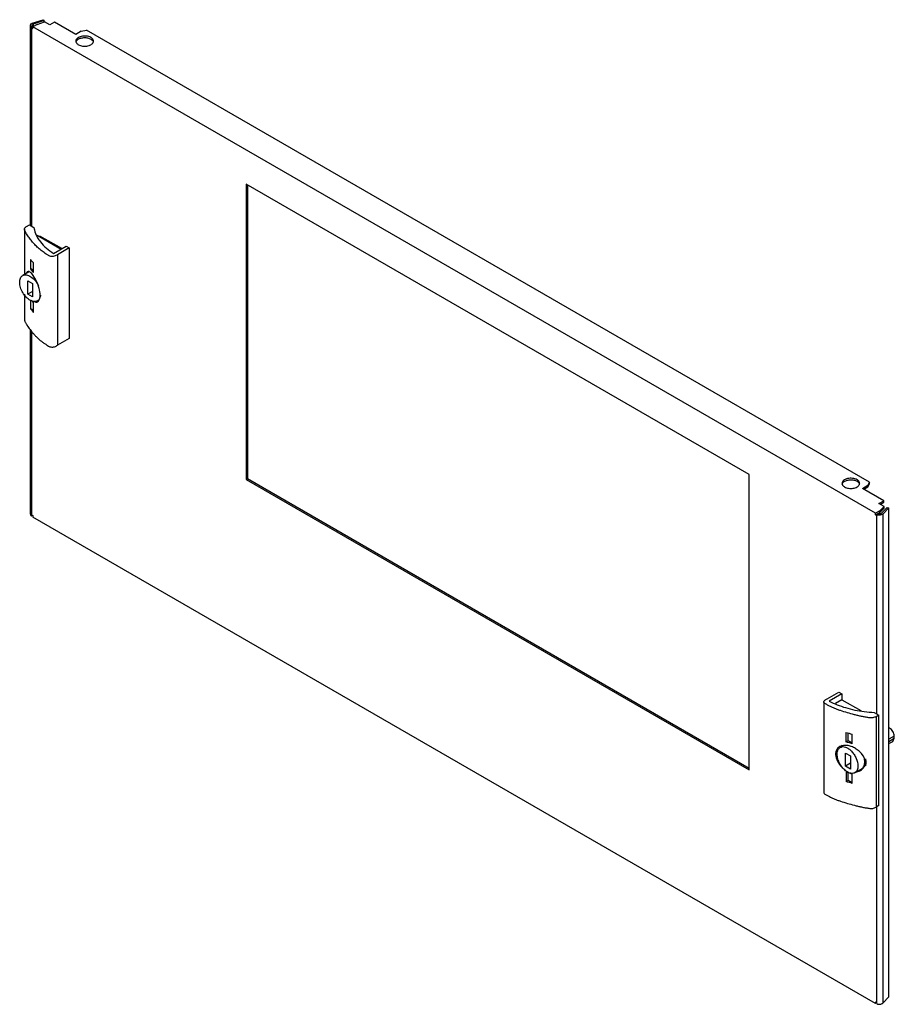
# Model space of a CAD drawing. Header units: millimetres. Extents: x 54 to 416, y 124 to 532.
import ezdxf

# ---------------------------------------------------------------- set-up
doc = ezdxf.new("R2010")
doc.units = ezdxf.units.MM
doc.header["$LTSCALE"] = 42.662192
doc.layers.get('0').update_dxf_attribs({"linetype": 'CONTINUOUS'})

msp = doc.modelspace()

# ---------------------------------------------------------------- linework, layer by layer
at = {"color": 7}
for p, q in [((58.92, 530.71), (63.39, 532.2)), ((63.79, 531.8), (59.32, 530.31)), ((60.87, 530.26), (63.97, 531.29)), ((63.39, 532.2), (63.79, 531.8)), ((63.79, 531.29), (63.79, 531.8)), ((66.12, 530.05), (63.97, 531.29)), ((68.13, 531.21), (66.12, 530.05)), ((76.97, 526.11), (68.13, 531.21)), ((58.12, 529.91), (58.59, 530.56)), ((58.12, 446.89), (58.12, 529.91)), ((58.59, 529.25), (58.12, 529.91)), ((59.15, 529.58), (58.59, 529.25)), ((58.59, 529.25), (58.59, 446.62)), ((59.07, 529.12), (58.59, 528.84)), ((58.59, 528.84), (59.07, 528.57)), ((60.87, 530.26), (59.07, 529.22)), ((59.07, 528.57), (59.07, 529.22)), ((408.48, 327.49), (59.07, 529.22)), ((59.15, 529.27), (59.15, 529.58)), ((59.32, 530.31), (59.32, 529.36)), ((79.2, 527.39), (76.97, 526.11)), ((79.2, 527.39), (81.32, 527.8)), ((406.03, 340.34), (81.32, 527.8)), ((147.51, 464.04), (147.51, 341.56)), ((356.1, 343.6), (147.51, 464.04)), ((148.07, 463.71), (148.07, 341.89)), ((55.64, 445.28), (55.64, 426.51)), ((56.55, 446.46), (57.7, 447.13)), ((57.7, 447.13), (59.61, 446.03)), ((60.97, 442.8), (70.86, 437.09)), ((62.09, 442.48), (62.09, 442.15)), ((71.14, 437.25), (62.09, 442.48)), ((62.65, 442.15), (62.65, 441.83)), ((67.69, 435.26), (72.98, 438.31)), ((74.25, 437.58), (69.34, 434.75)), ((72.98, 438.31), (74.25, 437.58)), ((74.25, 437.58), (74.25, 400.02)), ((69.34, 434.75), (69.34, 397.19)), ((58.16, 432.81), (58.16, 428.82)), ((58.24, 428.87), (58.16, 428.82)), ((58.24, 428.87), (58.24, 432.7)), ((59.39, 428.21), (58.24, 428.87)), ((59.39, 427.31), (59.39, 431.3)), ((57.77, 427.74), (54.95, 426.11)), ((57.09, 418.4), (57.09, 423.85)), ((57.09, 423.85), (58.97, 422.76)), ((58.97, 422.76), (58.97, 417.32)), ((55.64, 418.33), (55.64, 407.72)), ((58.97, 419.49), (57.09, 418.4)), ((58.97, 417.32), (57.09, 418.4)), ((58.23, 415.98), (58.23, 412.26)), ((58.36, 412.33), (58.36, 415.9)), ((59.47, 410.75), (59.47, 414.74)), ((58.36, 412.33), (58.23, 412.26)), ((59.47, 411.69), (58.36, 412.33)), ((58.12, 327.09), (58.12, 403.55)), ((58.59, 402.97), (58.59, 326.43)), ((74.25, 400.02), (69.34, 397.19)), ((356.1, 221.13), (356.1, 343.6)), ((147.51, 341.56), (148.07, 341.89)), ((147.51, 341.56), (356.1, 221.13)), ((148.07, 341.89), (356.1, 221.78)), ((403.09, 337.83), (405.32, 339.11)), ((406.03, 340.34), (405.32, 339.11)), ((405.32, 338.46), (406.03, 339.69)), ((405.32, 338.46), (405.32, 339.11)), ((406.03, 339.69), (406.03, 340.34)), ((411.93, 332.72), (403.09, 337.83)), ((403.66, 337.5), (405.32, 338.46)), ((409.92, 331.56), (411.93, 332.72)), ((412.07, 330.32), (409.92, 331.56)), ((410.48, 331.23), (411.93, 332.07)), ((411.93, 332.07), (411.93, 332.72)), ((58.59, 326.84), (59.07, 326.56)), ((410.28, 328.53), (408.48, 327.49)), ((408.48, 326.84), (410.28, 327.88)), ((408.48, 326.84), (408.48, 327.49)), ((408.96, 326.56), (408.48, 326.84)), ((408.96, 326.97), (409.53, 327.3)), ((408.96, 244.34), (408.96, 326.97)), ((409.17, 327.09), (409.05, 327.17)), ((409.53, 327.3), (409.42, 327.36)), ((409.96, 327.7), (410.66, 327.3)), ((412.07, 330.32), (410.28, 328.53)), ((410.28, 327.88), (412.07, 329.67)), ((410.28, 327.88), (410.28, 328.53)), ((410.79, 327.39), (413.37, 329.97)), ((414.06, 329.74), (411.48, 327.16)), ((411.48, 327.16), (411.48, 124.34)), ((412.07, 329.67), (412.07, 330.32)), ((413.37, 329.97), (414.06, 329.74)), ((414.06, 126.92), (414.06, 329.74)), ((58.94, 326.64), (58.59, 326.43)), ((59.07, 326.56), (59.07, 325.91)), ((408.48, 124.18), (59.07, 325.91)), ((388.39, 250.55), (393.3, 253.38)), ((393.3, 253.38), (394.57, 252.65)), ((387.05, 249.31), (387.05, 211.75)), ((394.57, 252.65), (389.28, 249.59)), ((394.57, 250.2), (391.88, 248.64)), ((394.57, 252.65), (394.57, 250.2)), ((394.57, 250.2), (402.34, 245.71)), ((407.94, 244.93), (409.85, 243.83)), ((409.85, 243.83), (408.69, 243.16)), ((408.69, 243.16), (408.69, 205.6)), ((409.85, 206.27), (409.85, 243.83)), ((396.22, 236.66), (396.22, 232.67)), ((397.11, 233.18), (396.22, 232.67)), ((397.11, 233.18), (397.11, 236.4)), ((398.81, 232.2), (397.11, 233.18)), ((398.81, 231.94), (398.81, 235.93)), ((416.26, 235.08), (414.06, 233.81)), ((414.06, 232.91), (416.26, 234.18)), ((414.06, 231.98), (415.69, 232.92)), ((415.69, 232.92), (416.26, 234.18)), ((416.26, 234.18), (416.26, 235.08)), ((395.14, 231.19), (393.85, 230.45)), ((396.03, 228.08), (398.07, 226.91)), ((396.03, 222.64), (396.03, 228.08)), ((398.07, 226.91), (398.07, 221.46)), ((398.07, 223.82), (396.03, 222.64)), ((398.07, 221.46), (396.03, 222.64)), ((402.76, 221.54), (399.93, 219.91)), ((396.25, 220.21), (396.25, 216.22)), ((397.14, 216.73), (396.25, 216.22)), ((397.14, 216.73), (397.14, 219.95)), ((398.85, 215.74), (397.14, 216.73)), ((398.85, 215.5), (398.85, 219.48)), ((409.85, 206.27), (408.69, 205.6)), ((408.96, 124.15), (408.96, 205.76)), ((411.48, 124.34), (414.06, 126.92)), ((408.48, 124.84), (408.96, 124.56)), ((408.48, 124.84), (408.48, 124.18)), ((409, 124.49), (408.48, 124.18))]:
    msp.add_line(p, q, dxfattribs=at)
for centre, radius, start, end in [((78.33, 523.35), 1.37, 197.0697, 202.0151), ((82.99, 522.65), 1.28, 8.5466, 17.3776), ((72.58, 448.49), 13.31, 208.8377, 210.1914), ((58.92, 425.95), 2.51, 138.75, 145.9841), ((58.81, 426.04), 2.37, 137.3455, 138.6858), ((60.55, 416.22), 1.17, 293.8981, 300.0304), ((395.96, 339.97), 1.37, 197.0697, 202.0151), ((400.62, 339.27), 1.28, 8.5466, 17.3776), ((410.09, 328.51), 1.35, 261.2493, 278.7443), ((410.41, 327.76), 0.528, 309.5258, 314.9313), ((409.79, 293.16), 48.27, 262.8501, 267.7957), ((395.3, 227.75), 3.46, 116.8225, 119.9874), ((397.08, 227.63), 5.14, 176.7279, 181.2376), ((401.77, 223.37), 2.43, 275.741, 281.4783), ((401.72, 223.34), 2.08, 300.069, 313.3419), ((401.66, 223.41), 2.17, 313.3302, 317.4553), ((398.61, 224.33), 5.41, 356.6826, 0.0234), ((400.73, 224.16), 3.79, 338.8052, 353.0076)]:
    msp.add_arc(centre, radius, start, end, dxfattribs=at)
for points in [[(58.59, 530.56), (58.69, 530.62), (58.81, 530.67), (58.92, 530.71)], [(59.32, 530.31), (59.26, 530.29), (59.21, 530.26), (59.15, 530.23)], [(76.96, 523.31), (76.96, 523.19), (76.98, 523.06), (77.02, 522.94)], [(84.15, 522.79), (84.18, 522.86), (84.21, 522.93), (84.23, 523.01)], [(84.23, 523.01), (84.25, 523.11), (84.26, 523.21), (84.26, 523.31)], [(58.62, 415.75), (58.9, 415.41), (59.18, 415.07), (59.47, 414.74)], [(61.46, 415.9), (61.33, 415.78), (61.19, 415.66), (61.03, 415.57)], [(394.6, 339.93), (394.6, 339.81), (394.62, 339.68), (394.65, 339.56)], [(401.78, 339.41), (401.82, 339.48), (401.84, 339.55), (401.86, 339.63)], [(401.86, 339.63), (401.89, 339.73), (401.9, 339.83), (401.9, 339.93)], [(410.66, 327.3), (410.69, 327.31), (410.72, 327.33), (410.75, 327.36)], [(414.32, 238.45), (414.23, 238.5), (414.14, 238.55), (414.05, 238.58)], [(396.22, 236.66), (397.08, 236.4), (397.94, 236.16), (398.81, 235.93)], [(393.57, 230.75), (393.36, 230.63), (393.17, 230.49), (393, 230.33)], [(393.42, 230.12), (393.55, 230.25), (393.69, 230.36), (393.85, 230.45)], [(398.81, 231.94), (397.94, 232.17), (397.08, 232.41), (396.22, 232.67)], [(404.27, 225.65), (404.27, 225.24), (404.26, 224.83), (404.26, 224.42)], [(401.17, 220.4), (401.54, 220.5), (401.91, 220.65), (402.24, 220.85)], [(402.24, 220.85), (402.51, 221), (402.77, 221.19), (402.99, 221.4)], [(404.26, 223.95), (404.26, 223.56), (404.27, 223.17), (404.27, 222.78)], [(404.52, 224.42), (404.53, 224.18), (404.52, 223.93), (404.5, 223.69)], [(396.25, 220.21), (397.12, 219.95), (397.98, 219.71), (398.85, 219.48)], [(398.85, 215.5), (397.98, 215.72), (397.12, 215.96), (396.25, 216.22)]]:
    msp.add_open_spline(points, degree=3, dxfattribs=at)
for points, knots in [([(59.15, 530.23), (59.12, 530.21), (59.01, 530.14), (58.92, 530), (58.92, 529.91)], [0, 0, 0, 0, 0.293912, 1, 1, 1, 1]), ([(58.92, 529.91), (58.92, 529.87), (58.94, 529.74), (59.06, 529.63), (59.15, 529.58)], [0, 0, 0, 0, 0.220852, 1, 1, 1, 1]), ([(83.2, 524.8), (82.63, 525.13), (81.28, 525.49), (79.57, 525.41), (78.32, 524.99), (77.59, 524.54), (77.09, 523.98), (76.97, 523.52), (76.96, 523.31)], [0, 0, 0, 0, 0.269905, 0.56131, 0.695453, 0.813138, 0.912855, 1, 1, 1, 1]), ([(77, 522.97), (77.02, 523.05), (77.15, 523.39), (77.4, 523.68), (77.62, 523.86)], [0, 0, 0, 0, 0.230319, 1, 1, 1, 1]), ([(77.06, 522.83), (77.1, 522.74), (77.33, 522.32), (77.72, 522.01), (78.03, 521.82)], [0, 0, 0, 0, 0.223422, 1, 1, 1, 1]), ([(77.62, 523.86), (77.95, 524.14), (78.83, 524.57), (80.3, 524.82), (81.82, 524.71), (82.78, 524.39), (83.2, 524.15)], [0, 0, 0, 0, 0.225371, 0.487591, 0.756688, 1, 1, 1, 1]), ([(78.03, 521.82), (78.53, 521.53), (79.73, 521.18), (81.53, 521.19), (83.14, 521.66), (83.97, 522.38), (84.15, 522.79)], [0, 0, 0, 0, 0.258932, 0.542345, 0.80055, 1, 1, 1, 1]), ([(83.67, 524.46), (83.64, 524.49), (83.49, 524.62), (83.32, 524.73), (83.2, 524.8)], [0, 0, 0, 0, 0.240147, 1, 1, 1, 1]), ([(83.2, 524.15), (83.32, 524.08), (83.74, 523.8), (84.1, 523.38), (84.21, 523.03)], [0, 0, 0, 0, 0.284482, 1, 1, 1, 1]), ([(84.26, 523.31), (84.26, 523.52), (84.14, 523.96), (83.85, 524.31), (83.67, 524.46)], [0, 0, 0, 0, 0.466958, 1, 1, 1, 1]), ([(55.64, 445.28), (55.64, 445.39), (55.72, 445.69), (56.06, 446.09), (56.38, 446.34), (56.55, 446.46)], [0, 0, 0, 0, 0.218137, 0.585752, 1, 1, 1, 1]), ([(66.22, 434.12), (65.85, 434.25), (65.19, 434.63), (64.28, 435.27), (63.4, 435.9), (62.53, 436.51), (61.71, 437.16), (60.98, 437.86), (60.29, 438.56), (59.63, 439.27), (59, 439.99), (58.41, 440.73), (57.84, 441.46), (57.27, 442.19), (56.74, 442.93), (56.3, 443.7), (56, 444.36), (55.73, 444.86), (55.64, 445.14), (55.64, 445.28)], [0, 0, 0, 0, 0.074597, 0.144211, 0.213052, 0.281818, 0.348318, 0.412374, 0.475162, 0.536983, 0.597804, 0.657795, 0.717273, 0.776571, 0.834866, 0.891036, 0.946172, 0.973821, 1, 1, 1, 1]), ([(59.61, 446.03), (59.65, 445.69), (59.89, 444.31), (60.42, 442.99), (60.93, 442.07)], [0, 0, 0, 0, 0.243541, 1, 1, 1, 1]), ([(61.08, 441.79), (61.44, 441.18), (63.22, 438.61), (65.68, 436.57), (67.69, 435.26)], [0, 0, 0, 0, 0.229645, 1, 1, 1, 1]), ([(69.34, 434.75), (69.13, 434.62), (68.71, 434.35), (67.96, 434.02), (67.1, 433.93), (66.5, 434.02), (66.22, 434.12)], [0, 0, 0, 0, 0.220666, 0.459841, 0.731283, 1, 1, 1, 1]), ([(58.16, 432.81), (58.46, 432.43), (58.86, 431.92), (59.29, 431.42), (59.39, 431.3)], [0, 0, 0, 0, 0.74752, 1, 1, 1, 1]), ([(59.39, 427.31), (59.29, 427.43), (58.86, 427.93), (58.46, 428.44), (58.16, 428.82)], [0, 0, 0, 0, 0.25248, 1, 1, 1, 1]), ([(53.69, 423.32), (53.69, 423.91), (53.81, 424.76), (54.37, 425.68), (54.75, 425.99), (54.95, 426.11)], [0, 0, 0, 0, 0.54777, 0.781618, 1, 1, 1, 1]), ([(54.95, 426.11), (55.17, 426.24), (55.68, 426.41), (56.53, 426.4), (57.43, 426.13), (58.71, 425.42), (60.18, 424.01), (61.07, 422.59), (61.44, 421.81)], [0, 0, 0, 0, 0.089179, 0.185776, 0.294581, 0.41712, 0.696777, 1, 1, 1, 1]), ([(56.9, 427.67), (56.86, 427.64), (56.69, 427.52), (56.57, 427.33), (56.51, 427.18)], [0, 0, 0, 0, 0.224627, 1, 1, 1, 1]), ([(58.03, 427.47), (57.84, 427.6), (57.48, 427.8), (57.05, 427.75), (56.9, 427.67)], [0, 0, 0, 0, 0.565412, 1, 1, 1, 1]), ([(62.19, 418), (62.19, 418.94), (61.83, 420.9), (60.81, 423.6), (59.68, 425.62), (58.73, 426.85), (58.26, 427.31), (58.03, 427.47)], [0, 0, 0, 0, 0.267215, 0.558194, 0.816368, 0.918955, 1, 1, 1, 1]), ([(58.12, 415.8), (57.49, 416.14), (56.3, 417.1), (54.92, 418.96), (53.96, 421.09), (53.69, 422.6), (53.69, 423.32)], [0, 0, 0, 0, 0.235277, 0.498, 0.761788, 1, 1, 1, 1]), ([(62.27, 417.94), (62.26, 417.73), (62.16, 417), (61.83, 416.28), (61.46, 415.9)], [0, 0, 0, 0, 0.281291, 1, 1, 1, 1]), ([(61.5, 415.51), (61.74, 415.79), (62.11, 416.63), (62.19, 417.5), (62.19, 418)], [0, 0, 0, 0, 0.433233, 1, 1, 1, 1]), ([(59.33, 415.35), (59.23, 415.37), (58.81, 415.47), (58.41, 415.64), (58.12, 415.8)], [0, 0, 0, 0, 0.235273, 1, 1, 1, 1]), ([(61.03, 415.57), (60.79, 415.43), (60.22, 415.25), (59.63, 415.29), (59.33, 415.35)], [0, 0, 0, 0, 0.476858, 1, 1, 1, 1]), ([(59.81, 415.28), (60, 415.17), (60.41, 415.01), (60.85, 415.07), (61.03, 415.15)], [0, 0, 0, 0, 0.53045, 1, 1, 1, 1]), ([(61.14, 415.21), (61.17, 415.23), (61.3, 415.31), (61.42, 415.42), (61.5, 415.51)], [0, 0, 0, 0, 0.238924, 1, 1, 1, 1]), ([(59.47, 410.75), (59.36, 410.87), (58.94, 411.37), (58.53, 411.87), (58.23, 412.26)], [0, 0, 0, 0, 0.252589, 1, 1, 1, 1]), ([(55.64, 407.72), (55.64, 407.56), (55.76, 407.24), (55.99, 406.81), (56.21, 406.35), (56.51, 405.74), (56.99, 405.01), (57.64, 404.17), (58.3, 403.31), (58.98, 402.46), (59.71, 401.62), (60.76, 400.51), (61.88, 399.41), (63.2, 398.48), (64.22, 397.75), (65.28, 396.99), (66.34, 396.44), (67.36, 396.38), (68.13, 396.52), (68.77, 396.83), (69.15, 397.08), (69.34, 397.19)], [0, 0, 0, 0, 0.025234, 0.051761, 0.078178, 0.104734, 0.159442, 0.216051, 0.273038, 0.330505, 0.388882, 0.448372, 0.571439, 0.6369, 0.702979, 0.769824, 0.843482, 0.887023, 0.928547, 0.965415, 1, 1, 1, 1]), ([(400.83, 341.42), (400.26, 341.75), (398.92, 342.11), (397.21, 342.03), (395.96, 341.61), (395.22, 341.16), (394.73, 340.6), (394.6, 340.14), (394.6, 339.93)], [0, 0, 0, 0, 0.269905, 0.56131, 0.695453, 0.813138, 0.912855, 1, 1, 1, 1]), ([(394.64, 339.58), (394.66, 339.67), (394.78, 340.01), (395.03, 340.3), (395.25, 340.48)], [0, 0, 0, 0, 0.230319, 1, 1, 1, 1]), ([(394.69, 339.45), (394.73, 339.35), (394.96, 338.93), (395.35, 338.62), (395.67, 338.44)], [0, 0, 0, 0, 0.223422, 1, 1, 1, 1]), ([(395.25, 340.48), (395.59, 340.76), (396.47, 341.19), (397.93, 341.44), (399.45, 341.33), (400.42, 341), (400.83, 340.77)], [0, 0, 0, 0, 0.225371, 0.487591, 0.756688, 1, 1, 1, 1]), ([(395.67, 338.44), (396.17, 338.15), (397.36, 337.79), (399.17, 337.8), (400.77, 338.28), (401.6, 339), (401.78, 339.41)], [0, 0, 0, 0, 0.258932, 0.542345, 0.80055, 1, 1, 1, 1]), ([(401.31, 341.08), (401.27, 341.11), (401.12, 341.24), (400.96, 341.35), (400.83, 341.42)], [0, 0, 0, 0, 0.240147, 1, 1, 1, 1]), ([(400.83, 340.77), (400.95, 340.69), (401.38, 340.42), (401.73, 340), (401.84, 339.65)], [0, 0, 0, 0, 0.284482, 1, 1, 1, 1]), ([(401.9, 339.93), (401.9, 340.14), (401.78, 340.58), (401.48, 340.93), (401.31, 341.08)], [0, 0, 0, 0, 0.466958, 1, 1, 1, 1]), ([(58.12, 327.09), (58.12, 327.05), (58.14, 326.9), (58.21, 326.76), (58.29, 326.67)], [0, 0, 0, 0, 0.237192, 1, 1, 1, 1]), ([(58.29, 326.67), (58.31, 326.65), (58.4, 326.56), (58.5, 326.48), (58.59, 326.43)], [0, 0, 0, 0, 0.234438, 1, 1, 1, 1]), ([(409.47, 326.77), (409.42, 326.78), (409.25, 326.83), (409.08, 326.9), (408.96, 326.97)], [0, 0, 0, 0, 0.264223, 1, 1, 1, 1]), ([(411.22, 326.97), (410.97, 326.82), (410.38, 326.66), (409.77, 326.7), (409.47, 326.77)], [0, 0, 0, 0, 0.481192, 1, 1, 1, 1]), ([(409.53, 327.3), (409.55, 327.28), (409.67, 327.22), (409.79, 327.19), (409.89, 327.18)], [0, 0, 0, 0, 0.231022, 1, 1, 1, 1]), ([(410.3, 327.18), (410.33, 327.18), (410.46, 327.21), (410.58, 327.25), (410.66, 327.3)], [0, 0, 0, 0, 0.266931, 1, 1, 1, 1]), ([(411.48, 327.16), (411.42, 327.1), (411.34, 327.04), (411.25, 326.98), (411.22, 326.97)], [0, 0, 0, 0, 0.736188, 1, 1, 1, 1]), ([(387.05, 249.31), (387.05, 249.44), (387.14, 249.73), (387.49, 250.03), (387.93, 250.29), (388.24, 250.46), (388.39, 250.55)], [0, 0, 0, 0, 0.205809, 0.447188, 0.719341, 1, 1, 1, 1]), ([(408.69, 243.16), (408.25, 242.96), (407.54, 242.69), (406.52, 242.61), (405.73, 242.72), (404.96, 242.86), (403.94, 243.02), (402.92, 243.2), (401.92, 243.43), (400.94, 243.67), (399.23, 244.11), (396.83, 244.74), (394.47, 245.49), (392.64, 246.11), (391.34, 246.66), (390.09, 247.26), (389.05, 247.74), (388.24, 248.13), (387.69, 248.45), (387.2, 248.78), (387.05, 249.15), (387.05, 249.31)], [0, 0, 0, 0, 0.062763, 0.097083, 0.131279, 0.164961, 0.198653, 0.265615, 0.298612, 0.331391, 0.396654, 0.526319, 0.653702, 0.716308, 0.777011, 0.836313, 0.895586, 0.924912, 0.953139, 0.97875, 1, 1, 1, 1]), ([(389.28, 249.59), (391.45, 248.49), (396.19, 246.63), (401.17, 245.6), (403.79, 245.27)], [0, 0, 0, 0, 0.480069, 1, 1, 1, 1]), ([(416.26, 235.08), (416.26, 235.75), (415.81, 237.06), (414.9, 238.12), (414.32, 238.45)], [0, 0, 0, 0, 0.500001, 1, 1, 1, 1]), ([(393, 230.33), (392.68, 230.04), (392.16, 229.28), (391.98, 228.38), (391.95, 227.92)], [0, 0, 0, 0, 0.479978, 1, 1, 1, 1]), ([(392.59, 227.66), (392.59, 228.14), (392.69, 229.03), (393.13, 229.83), (393.42, 230.12)], [0, 0, 0, 0, 0.543902, 1, 1, 1, 1]), ([(404.25, 224.42), (404.19, 225.54), (403.32, 227.2), (401.68, 228.91), (400.16, 230.03), (398.48, 230.83), (396.34, 231.38), (394.63, 231.29), (393.73, 230.84)], [0, 0, 0, 0, 0.243449, 0.379262, 0.517459, 0.652998, 0.781315, 1, 1, 1, 1]), ([(393.85, 230.45), (394.15, 230.62), (394.92, 230.82), (396.14, 230.57), (397.4, 229.89), (398.6, 228.82), (399.67, 227.46), (400.75, 225.47), (401.19, 223.78), (401.19, 222.7)], [0, 0, 0, 0, 0.087046, 0.186646, 0.304194, 0.438183, 0.582876, 0.730384, 1, 1, 1, 1]), ([(394.23, 230.27), (394.27, 230.37), (394.42, 230.73), (394.64, 231.06), (394.84, 231.28)], [0, 0, 0, 0, 0.25466, 1, 1, 1, 1]), ([(391.95, 227.52), (391.97, 226.53), (392.55, 224.47), (393.88, 222.82), (394.7, 222.11)], [0, 0, 0, 0, 0.476187, 1, 1, 1, 1]), ([(396.5, 220.46), (395.93, 220.84), (394.88, 221.83), (393.65, 223.62), (392.82, 225.61), (392.59, 227), (392.59, 227.66)], [0, 0, 0, 0, 0.242626, 0.505416, 0.765267, 1, 1, 1, 1]), ([(404.02, 224.33), (404.02, 224.45), (404, 224.95), (403.93, 225.44), (403.85, 225.82)], [0, 0, 0, 0, 0.238172, 1, 1, 1, 1]), ([(404.27, 225.65), (404.3, 225.55), (404.43, 225.15), (404.5, 224.73), (404.52, 224.42)], [0, 0, 0, 0, 0.255661, 1, 1, 1, 1]), ([(404.27, 225.65), (404.29, 225.54), (404.37, 225.14), (404.41, 224.72), (404.43, 224.41)], [0, 0, 0, 0, 0.257901, 1, 1, 1, 1]), ([(401.19, 222.7), (401.19, 222.12), (401.07, 221.26), (400.51, 220.34), (400.13, 220.03), (399.93, 219.91)], [0, 0, 0, 0, 0.54777, 0.781618, 1, 1, 1, 1]), ([(402.99, 221.4), (403.35, 221.72), (403.96, 222.51), (404.22, 223.47), (404.25, 223.96)], [0, 0, 0, 0, 0.496536, 1, 1, 1, 1]), ([(403.25, 221.94), (403.37, 222.07), (403.81, 222.67), (403.98, 223.44), (404.01, 224.01)], [0, 0, 0, 0, 0.225086, 1, 1, 1, 1]), ([(404.41, 223.65), (404.41, 223.57), (404.38, 223.28), (404.32, 222.99), (404.27, 222.78)], [0, 0, 0, 0, 0.259601, 1, 1, 1, 1]), ([(404.43, 224.41), (404.43, 224.35), (404.44, 224.09), (404.43, 223.84), (404.41, 223.65)], [0, 0, 0, 0, 0.256745, 1, 1, 1, 1]), ([(398.23, 219.69), (398.09, 219.71), (397.47, 219.88), (396.9, 220.18), (396.5, 220.46)], [0, 0, 0, 0, 0.229777, 1, 1, 1, 1]), ([(398.86, 219.63), (398.81, 219.63), (398.6, 219.63), (398.39, 219.65), (398.23, 219.69)], [0, 0, 0, 0, 0.242252, 1, 1, 1, 1]), ([(399.93, 219.91), (399.85, 219.87), (399.52, 219.7), (399.14, 219.63), (398.86, 219.63)], [0, 0, 0, 0, 0.244059, 1, 1, 1, 1]), ([(399.87, 220.2), (399.98, 220.2), (400.42, 220.23), (400.86, 220.31), (401.17, 220.4)], [0, 0, 0, 0, 0.255612, 1, 1, 1, 1]), ([(387.05, 211.75), (387.05, 211.59), (387.2, 211.22), (387.69, 210.89), (388.24, 210.57), (389.05, 210.18), (390.09, 209.7), (391.34, 209.1), (392.64, 208.56), (394.47, 207.93), (396.83, 207.18), (399.23, 206.55), (400.94, 206.11), (401.92, 205.87), (402.92, 205.64), (403.94, 205.46), (404.96, 205.3), (405.73, 205.16), (406.52, 205.05), (407.54, 205.13), (408.25, 205.4), (408.69, 205.6)], [0, 0, 0, 0, 0.02125, 0.046861, 0.075088, 0.104414, 0.163687, 0.222989, 0.283692, 0.346298, 0.473681, 0.603346, 0.668609, 0.701388, 0.734385, 0.801347, 0.835039, 0.868721, 0.902917, 0.937237, 1, 1, 1, 1]), ([(408.96, 124.15), (409.3, 123.96), (410.09, 123.8), (410.89, 123.96), (411.22, 124.15)], [0, 0, 0, 0, 0.500001, 1, 1, 1, 1]), ([(411.22, 124.15), (411.25, 124.16), (411.34, 124.22), (411.42, 124.29), (411.48, 124.34)], [0, 0, 0, 0, 0.263813, 1, 1, 1, 1])]:
    msp.add_open_spline(points, degree=3, knots=knots, dxfattribs=at)

doc.saveas('drawing.dxf')
